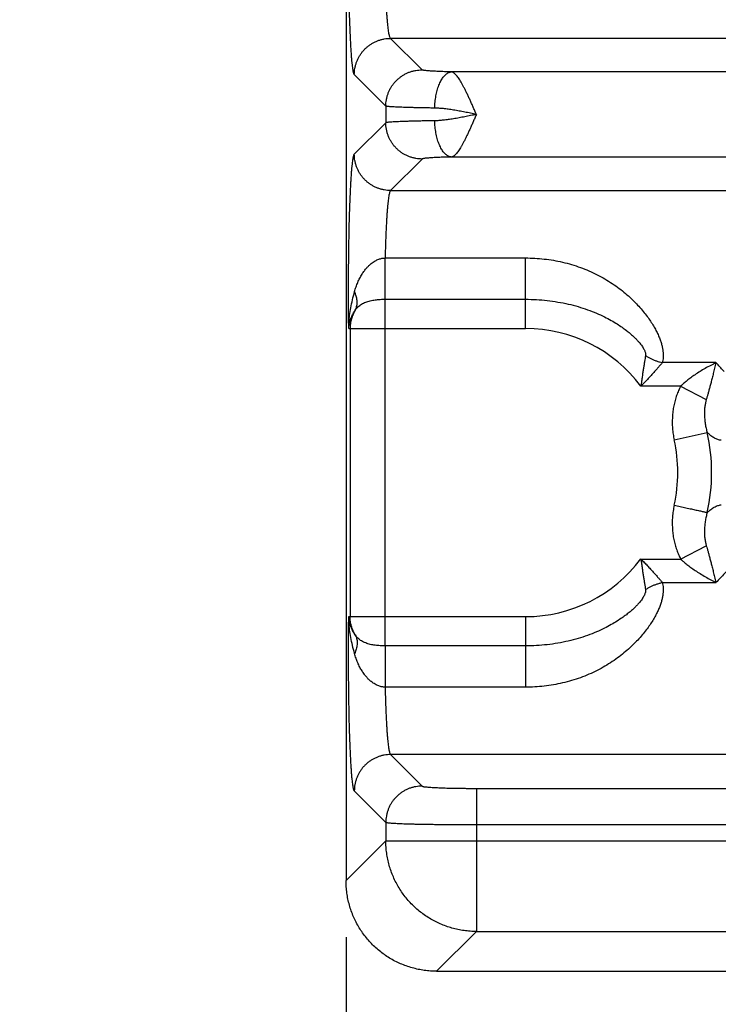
# Model space of a CAD drawing. Header units: inches. Extents: x 0 to 34, y 0 to 22.
# Tile 3 of 47: x 6.3 to 7.1, y 4.9 to 6. Entities that reach past the tile are written whole.
import ezdxf

# ---------------------------------------------------------------- set-up
doc = ezdxf.new("R2010")
doc.units = ezdxf.units.IN
doc.header["$LTSCALE"] = 1.87
doc.header["$MEASUREMENT"] = 0
doc.layers.get('0').update_dxf_attribs({"linetype": 'CONTINUOUS'})
doc.layers.add('DIMENSIONS', color=7, linetype='CONTINUOUS')
doc.styles.get("Standard").update_dxf_attribs({"font": 'txt', "width": 0.8})
doc.dimstyles.new('DIMSTYLE_1', dxfattribs={"dimtxt": 0.125, "dimasz": 0.18, "dimexe": 0.18, "dimexo": 0.0625, "dimgap": 0.09, "dimtad": 0, "dimtih": 1, "dimtoh": 1, "dimdec": 3, "dimzin": 4, "dimdsep": 46, "dimtxsty": 'STANDARD', "dimblk": '_FILLED', "dimblk1": '_FILLED', "dimblk2": '_FILLED', "dimcen": 0.09, "dimadec": 0, "dimazin": 0, "dimtp": 0.01, "dimtm": 0.01, "dimtfac": 1, "dimtdec": 3, "dimtofl": 0, "dimtmove": 0, "dimatfit": 3, "dimldrblk": '_FILLED', "dimfxl": 1, "dimtolj": 1, "dimtzin": 4, "dimarcsym": 0})

# ---------------------------------------------------------------- blocks, each defined once
blk = doc.blocks.new('_FILLED')
at = {"color": 0, "linetype": 'BYBLOCK'}
blk.add_solid([(0, 0), (-1, 0.1736), (-1, -0.1736)], dxfattribs=at)
blk = doc.blocks.new('*D0')
at = {"layer": 'DIMENSIONS', "color": 2, "linetype": 'CONTINUOUS'}
for p, q in [((8.4282, 6.5056), (8.4282, 4.0832)), ((6.6937, 4.9956), (6.6937, 4.0832)), ((6.6937, 4.2082), (6.3337, 4.2082)), ((8.4282, 4.2082), (8.7882, 4.2082))]:
    blk.add_line(p, q, dxfattribs=at)
at = {"layer": 'DIMENSIONS', "color": 2, "linetype": 'CONTINUOUS', "xscale": 0.18, "yscale": 0.18, "zscale": 0.18}
blk.add_blockref('_FILLED', (6.6937, 4.2082), dxfattribs=at)
at = {"layer": 'DIMENSIONS', "color": 2, "linetype": 'CONTINUOUS', "xscale": 0.18, "yscale": 0.18, "zscale": 0.18, "rotation": 180}
blk.add_blockref('_FILLED', (8.4282, 4.2082), dxfattribs=at)
at = {"layer": 'DIMENSIONS', "color": 2, "linetype": 'CONTINUOUS', "width": 0.8}
for s, p in [('[', (7.5034, 4.1457)), (']', (8.1034, 4.1457)), ('1.735', (6.8784, 4.1457)), ('44.06', (7.6034, 4.1457))]:
    blk.add_text(s, height=0.125, dxfattribs=at).set_placement(p)
blk = doc.blocks.new('*D1')
at = {"layer": 'DIMENSIONS', "color": 2, "linetype": 'CONTINUOUS'}
for p, q in [((6.6937, 4.9956), (6.6937, 3.3332)), ((10.1627, 4.9956), (10.1627, 3.3332)), ((6.6937, 3.4582), (7.633, 3.4582)), ((10.1627, 3.4582), (9.083, 3.4582))]:
    blk.add_line(p, q, dxfattribs=at)
at = {"layer": 'DIMENSIONS', "color": 2, "linetype": 'CONTINUOUS', "xscale": 0.18, "yscale": 0.18, "zscale": 0.18, "rotation": 180}
blk.add_blockref('_FILLED', (6.6937, 3.4582), dxfattribs=at)
at = {"layer": 'DIMENSIONS', "color": 2, "linetype": 'CONTINUOUS', "xscale": 0.18, "yscale": 0.18, "zscale": 0.18}
blk.add_blockref('_FILLED', (10.1627, 3.4582), dxfattribs=at)
at = {"layer": 'DIMENSIONS', "color": 2, "linetype": 'CONTINUOUS', "width": 0.8}
for s, p in [('[', (8.3205, 3.3957)), (']', (8.9205, 3.3957)), ('3.469', (7.6955, 3.3957)), ('88.11', (8.4205, 3.3957))]:
    blk.add_text(s, height=0.125, dxfattribs=at).set_placement(p)

msp = doc.modelspace()

# ---------------------------------------------------------------- linework, layer by layer
at = {"color": 7, "linetype": 'CONTINUOUS'}
for p, q in [((6.6937, 8.3407), (6.6937, 5.0581)), ((6.7775, 5.9523), (6.7428, 5.9871)), ((10.1136, 5.9871), (6.7428, 5.9871)), ((6.7375, 5.9124), (6.7028, 5.9471)), ((10.0465, 5.9501), (6.8099, 5.9501)), ((6.7375, 5.9124), (6.7375, 5.894)), ((6.7375, 5.894), (6.7028, 5.8592)), ((6.7775, 5.854), (6.7428, 5.8193)), ((10.0465, 5.8562), (6.8099, 5.8562)), ((6.7428, 5.8193), (10.1136, 5.8193)), ((6.7368, 5.7449), (6.8917, 5.7449)), ((6.8917, 5.6671), (6.8917, 5.7449)), ((6.7367, 5.317), (6.7367, 5.6993)), ((6.7367, 5.6993), (6.8917, 5.6993)), ((6.6966, 5.6671), (6.8917, 5.6671)), ((6.6982, 5.6671), (6.6982, 5.3493)), ((7.1017, 5.6294), (7.0425, 5.6294)), ((7.0627, 5.6035), (7.0188, 5.6035)), ((7.0627, 5.6035), (7.091, 5.5888)), ((7.0557, 5.5442), (7.0921, 5.5522)), ((7.0627, 5.4128), (7.091, 5.4275)), ((7.0188, 5.4128), (7.0627, 5.4128)), ((7.0425, 5.387), (7.1017, 5.3869)), ((6.6966, 5.3493), (6.8917, 5.3493)), ((6.8917, 5.3493), (6.8917, 5.2715)), ((6.8917, 5.317), (6.7367, 5.317)), ((6.8917, 5.2715), (6.7368, 5.2715)), ((6.7428, 5.1971), (6.7775, 5.1623)), ((10.1136, 5.1971), (6.7428, 5.1971)), ((6.8374, 5.1598), (6.8374, 5.002)), ((6.8374, 5.1598), (10.0189, 5.1598)), ((6.7028, 5.1571), (6.7375, 5.1224)), ((6.7375, 5.1224), (6.7375, 5.1019)), ((6.8374, 5.1199), (10.0189, 5.1199)), ((6.7375, 5.1019), (6.6937, 5.0581)), ((6.7375, 5.1019), (10.1188, 5.1019)), ((6.8374, 5.002), (6.7936, 4.9582)), ((6.8374, 5.002), (10.0189, 5.002)), ((6.7936, 4.9582), (10.0628, 4.9582))]:
    msp.add_line(p, q, dxfattribs=at)
for radius, start, end in [(0.1589, 36.8589, 90), (0.2052, 347.6104, 12.3905), (0.1679, 347.6097, 12.3903), (0.1589, 270, 323.1429)]:
    msp.add_arc((6.8917, 5.5082), radius, start, end, dxfattribs=at)
for points, knots in [([(6.7028, 5.9471), (6.7026, 5.9473), (6.7023, 5.948), (6.7019, 5.9492), (6.7015, 5.9511), (6.7011, 5.9535), (6.7008, 5.9564), (6.7004, 5.9599), (6.7, 5.9639), (6.6997, 5.9684), (6.6993, 5.9735), (6.699, 5.9789), (6.6987, 5.9849), (6.6984, 5.9912), (6.6981, 5.998), (6.6978, 6.0052), (6.6976, 6.0127), (6.6974, 6.0205), (6.6972, 6.0287), (6.697, 6.0371), (6.6968, 6.0457), (6.6967, 6.0546), (6.6966, 6.0636), (6.6965, 6.0727), (6.6964, 6.082), (6.6964, 6.0913), (6.6964, 6.1007), (6.6964, 6.11), (6.6964, 6.1193), (6.6965, 6.1286), (6.6966, 6.1378), (6.6967, 6.1468), (6.6968, 6.1556), (6.697, 6.1642), (6.6972, 6.1727), (6.6974, 6.1808), (6.6976, 6.1886), (6.6978, 6.1961), (6.6981, 6.2033), (6.6984, 6.2101), (6.6987, 6.2164), (6.699, 6.2224), (6.6993, 6.2279), (6.6997, 6.2329), (6.7, 6.2374), (6.7004, 6.2414), (6.7008, 6.2449), (6.7011, 6.2478), (6.7015, 6.2502), (6.7019, 6.2521), (6.7023, 6.2534), (6.7026, 6.254), (6.7028, 6.2542)], [0, 0, 0, 0, 0.002615, 0.006935, 0.013038, 0.020928, 0.030582, 0.04197, 0.055056, 0.069797, 0.086134, 0.104006, 0.123346, 0.144082, 0.166138, 0.189432, 0.213874, 0.239375, 0.265843, 0.293176, 0.321274, 0.350035, 0.379351, 0.409114, 0.439213, 0.469537, 0.499974, 0.530411, 0.560736, 0.590835, 0.620598, 0.649915, 0.678676, 0.706776, 0.734113, 0.760582, 0.786086, 0.810532, 0.83383, 0.855888, 0.876627, 0.895971, 0.913844, 0.930184, 0.944928, 0.958017, 0.969408, 0.979063, 0.986955, 0.993062, 0.997384, 1, 1, 1, 1]), ([(6.7428, 5.9871), (6.7426, 5.9872), (6.7422, 5.9878), (6.7418, 5.9889), (6.7414, 5.9905), (6.741, 5.9925), (6.7406, 5.9951), (6.7401, 5.9981), (6.7398, 6.0015), (6.7394, 6.0054), (6.739, 6.0097), (6.7387, 6.0144), (6.7383, 6.0195), (6.738, 6.025), (6.7378, 6.0307), (6.7375, 6.0368), (6.7373, 6.0432), (6.737, 6.0498), (6.7369, 6.0567), (6.7367, 6.0637), (6.7366, 6.0709), (6.7365, 6.0782), (6.7364, 6.0857), (6.7364, 6.0931), (6.7363, 6.1007), (6.7364, 6.1082), (6.7364, 6.1157), (6.7365, 6.1231), (6.7366, 6.1304), (6.7367, 6.1376), (6.7369, 6.1447), (6.737, 6.1515), (6.7373, 6.1581), (6.7375, 6.1645), (6.7378, 6.1706), (6.738, 6.1764), (6.7383, 6.1818), (6.7387, 6.1869), (6.739, 6.1916), (6.7394, 6.1959), (6.7398, 6.1998), (6.7401, 6.2033), (6.7406, 6.2063), (6.741, 6.2088), (6.7414, 6.2109), (6.7418, 6.2125), (6.7422, 6.2136), (6.7426, 6.2141), (6.7428, 6.2143)], [0, 0, 0, 0, 0.003203, 0.008313, 0.015468, 0.024692, 0.035967, 0.049257, 0.06451, 0.081663, 0.100644, 0.121371, 0.143753, 0.167693, 0.193086, 0.219822, 0.247782, 0.276845, 0.306882, 0.337763, 0.369353, 0.401513, 0.434102, 0.466979, 0.5, 0.533021, 0.565898, 0.598487, 0.630647, 0.662236, 0.693118, 0.723155, 0.752218, 0.780178, 0.806914, 0.832307, 0.856247, 0.878629, 0.899356, 0.918337, 0.93549, 0.950743, 0.964033, 0.975308, 0.984532, 0.991687, 0.996797, 1, 1, 1, 1]), ([(6.7028, 5.9471), (6.7028, 5.9483), (6.7029, 5.9506), (6.7034, 5.9541), (6.7041, 5.9575), (6.7052, 5.9608), (6.7065, 5.964), (6.7081, 5.9671), (6.71, 5.97), (6.7121, 5.9728), (6.7145, 5.9754), (6.7171, 5.9777), (6.7198, 5.9799), (6.7228, 5.9817), (6.7259, 5.9834), (6.7291, 5.9847), (6.7324, 5.9858), (6.7358, 5.9865), (6.7393, 5.987), (6.7416, 5.9871), (6.7428, 5.9871)], [0, 0, 0, 0, 0.055527, 0.111062, 0.166607, 0.222159, 0.277718, 0.333283, 0.388853, 0.444426, 0.5, 0.555575, 0.611148, 0.666717, 0.722282, 0.777842, 0.833394, 0.888938, 0.944473, 1, 1, 1, 1]), ([(6.7375, 5.9124), (6.7375, 5.9135), (6.7376, 5.9159), (6.7381, 5.9193), (6.7389, 5.9227), (6.7399, 5.9261), (6.7413, 5.9293), (6.7429, 5.9324), (6.7447, 5.9353), (6.7469, 5.9381), (6.7492, 5.9406), (6.7518, 5.943), (6.7546, 5.9451), (6.7575, 5.947), (6.7606, 5.9486), (6.7638, 5.95), (6.7672, 5.951), (6.7706, 5.9518), (6.774, 5.9522), (6.7763, 5.9523), (6.7775, 5.9523)], [0, 0, 0, 0, 0.055527, 0.111062, 0.166607, 0.222159, 0.277718, 0.333284, 0.388853, 0.444426, 0.500001, 0.555575, 0.611148, 0.666718, 0.722283, 0.777842, 0.833395, 0.888939, 0.944474, 1, 1, 1, 1]), ([(6.8099, 5.9501), (6.8086, 5.9502), (6.8061, 5.9502), (6.8023, 5.9503), (6.7988, 5.9505), (6.7955, 5.9506), (6.7924, 5.9507), (6.7895, 5.9509), (6.787, 5.951), (6.7847, 5.9512), (6.7827, 5.9514), (6.781, 5.9516), (6.7797, 5.9517), (6.7786, 5.9519), (6.778, 5.9521), (6.7776, 5.9522), (6.7775, 5.9523)], [0, 0, 0, 0, 0.119026, 0.233596, 0.342677, 0.445378, 0.540886, 0.628453, 0.707584, 0.777986, 0.839323, 0.891208, 0.933302, 0.965378, 0.987444, 1, 1, 1, 1]), ([(6.7915, 5.9102), (6.7915, 5.9113), (6.7916, 5.9136), (6.7919, 5.9169), (6.7923, 5.9203), (6.7928, 5.9235), (6.7934, 5.9267), (6.7942, 5.9297), (6.795, 5.9326), (6.796, 5.9353), (6.7971, 5.9379), (6.7983, 5.9402), (6.7995, 5.9423), (6.8008, 5.9443), (6.8022, 5.9459), (6.8037, 5.9473), (6.8052, 5.9485), (6.8067, 5.9493), (6.8083, 5.9499), (6.8094, 5.9501), (6.8099, 5.9501)], [0, 0, 0, 0, 0.072498, 0.144632, 0.215994, 0.286182, 0.354812, 0.421516, 0.485955, 0.54782, 0.606843, 0.662802, 0.715533, 0.764946, 0.811033, 0.853894, 0.893758, 0.931004, 0.96618, 1, 1, 1, 1]), ([(6.8374, 5.9032), (6.8368, 5.9045), (6.8357, 5.9072), (6.8339, 5.9112), (6.8322, 5.9151), (6.8305, 5.919), (6.8288, 5.9227), (6.8271, 5.9263), (6.8254, 5.9297), (6.8238, 5.9329), (6.8222, 5.9359), (6.8207, 5.9386), (6.8191, 5.9411), (6.8177, 5.9433), (6.8163, 5.9452), (6.8149, 5.9468), (6.8136, 5.9481), (6.8123, 5.9491), (6.8111, 5.9498), (6.8103, 5.9501), (6.8099, 5.9501)], [0, 0, 0, 0, 0.079571, 0.158541, 0.236373, 0.312586, 0.386695, 0.458212, 0.526666, 0.591636, 0.652746, 0.709684, 0.762181, 0.809988, 0.853008, 0.891262, 0.924582, 0.953334, 0.978379, 1, 1, 1, 1]), ([(6.7915, 5.9102), (6.7896, 5.9102), (6.7859, 5.9103), (6.7804, 5.9103), (6.7751, 5.9104), (6.7701, 5.9106), (6.7654, 5.9107), (6.761, 5.9108), (6.757, 5.9109), (6.7533, 5.9111), (6.7499, 5.9112), (6.747, 5.9114), (6.7444, 5.9115), (6.7422, 5.9117), (6.7405, 5.9119), (6.7391, 5.912), (6.7382, 5.9122), (6.7377, 5.9123), (6.7375, 5.9124)], [0, 0, 0, 0, 0.106046, 0.207949, 0.305268, 0.397589, 0.484518, 0.565683, 0.640744, 0.709389, 0.771335, 0.826327, 0.874139, 0.914577, 0.947475, 0.972706, 0.990194, 1, 1, 1, 1]), ([(6.8375, 5.9032), (6.8353, 5.9036), (6.831, 5.9045), (6.8247, 5.9058), (6.8184, 5.9069), (6.8124, 5.908), (6.8066, 5.9089), (6.8012, 5.9096), (6.7962, 5.91), (6.793, 5.9101), (6.7915, 5.9102)], [0, 0, 0, 0, 0.141687, 0.281528, 0.418384, 0.550472, 0.676338, 0.794105, 0.90233, 1, 1, 1, 1]), ([(6.8375, 5.9032), (6.8353, 5.9027), (6.831, 5.9019), (6.8247, 5.9006), (6.8184, 5.8994), (6.8124, 5.8983), (6.8066, 5.8975), (6.8012, 5.8968), (6.7962, 5.8963), (6.793, 5.8962), (6.7915, 5.8962)], [0, 0, 0, 0, 0.141673, 0.281747, 0.418673, 0.550755, 0.676455, 0.794021, 0.90216, 1, 1, 1, 1]), ([(6.8374, 5.9032), (6.8368, 5.9018), (6.8357, 5.8991), (6.8339, 5.8952), (6.8322, 5.8912), (6.8305, 5.8874), (6.8288, 5.8837), (6.8271, 5.8801), (6.8254, 5.8767), (6.8238, 5.8735), (6.8222, 5.8705), (6.8207, 5.8677), (6.8191, 5.8653), (6.8177, 5.8631), (6.8163, 5.8611), (6.8149, 5.8595), (6.8136, 5.8582), (6.8123, 5.8572), (6.8111, 5.8565), (6.8103, 5.8563), (6.8099, 5.8562)], [0, 0, 0, 0, 0.079661, 0.158547, 0.236353, 0.312575, 0.386704, 0.458235, 0.526689, 0.591656, 0.652768, 0.709714, 0.762208, 0.810021, 0.85307, 0.891278, 0.92457, 0.953409, 0.978465, 1, 1, 1, 1]), ([(6.7915, 5.8962), (6.7896, 5.8961), (6.7859, 5.8961), (6.7804, 5.896), (6.7751, 5.8959), (6.7701, 5.8958), (6.7654, 5.8957), (6.761, 5.8955), (6.757, 5.8954), (6.7533, 5.8953), (6.75, 5.8951), (6.747, 5.895), (6.7444, 5.8948), (6.7422, 5.8946), (6.7405, 5.8945), (6.7391, 5.8943), (6.7382, 5.8942), (6.7377, 5.894), (6.7375, 5.894)], [0, 0, 0, 0, 0.106048, 0.207944, 0.305258, 0.397574, 0.484496, 0.565651, 0.640697, 0.709328, 0.77127, 0.826269, 0.874099, 0.914555, 0.947467, 0.972705, 0.990195, 1, 1, 1, 1]), ([(6.7775, 5.854), (6.7763, 5.854), (6.774, 5.8541), (6.7706, 5.8546), (6.7672, 5.8553), (6.7638, 5.8564), (6.7606, 5.8577), (6.7575, 5.8593), (6.7546, 5.8612), (6.7518, 5.8633), (6.7492, 5.8657), (6.7469, 5.8683), (6.7447, 5.871), (6.7429, 5.874), (6.7413, 5.8771), (6.7399, 5.8803), (6.7389, 5.8836), (6.7381, 5.887), (6.7376, 5.8905), (6.7375, 5.8928), (6.7375, 5.894)], [0, 0, 0, 0, 0.055526, 0.111061, 0.166605, 0.222157, 0.277716, 0.333281, 0.388851, 0.444424, 0.499998, 0.555573, 0.611146, 0.666716, 0.722281, 0.777841, 0.833393, 0.888937, 0.944473, 1, 1, 1, 1]), ([(6.8099, 5.8562), (6.8094, 5.8563), (6.8083, 5.8564), (6.8067, 5.857), (6.8052, 5.8579), (6.8037, 5.859), (6.8022, 5.8604), (6.8008, 5.8621), (6.7995, 5.864), (6.7983, 5.8661), (6.7971, 5.8685), (6.796, 5.871), (6.795, 5.8738), (6.7942, 5.8766), (6.7934, 5.8797), (6.7928, 5.8828), (6.7923, 5.8861), (6.7919, 5.8894), (6.7916, 5.8928), (6.7915, 5.895), (6.7915, 5.8962)], [0, 0, 0, 0, 0.03382, 0.068996, 0.106242, 0.146106, 0.188967, 0.235054, 0.284467, 0.337198, 0.393157, 0.45218, 0.514046, 0.578484, 0.645189, 0.713818, 0.784006, 0.855368, 0.927502, 1, 1, 1, 1]), ([(6.6966, 5.6671), (6.6966, 5.6701), (6.6965, 5.6762), (6.6964, 5.6854), (6.6964, 5.6948), (6.6964, 5.7042), (6.6964, 5.7136), (6.6964, 5.723), (6.6965, 5.7324), (6.6966, 5.7416), (6.6967, 5.7508), (6.6968, 5.7597), (6.697, 5.7684), (6.6971, 5.7769), (6.6973, 5.7851), (6.6976, 5.7931), (6.6978, 5.8007), (6.6981, 5.8079), (6.6984, 5.8147), (6.6987, 5.8212), (6.699, 5.8272), (6.6993, 5.8327), (6.6997, 5.8378), (6.7, 5.8423), (6.7004, 5.8464), (6.7008, 5.8499), (6.7011, 5.8529), (6.7015, 5.8553), (6.7019, 5.8571), (6.7023, 5.8584), (6.7026, 5.859), (6.7028, 5.8592)], [0, 0, 0, 0, 0.047113, 0.095072, 0.143659, 0.192636, 0.24176, 0.290785, 0.339461, 0.387554, 0.434888, 0.481316, 0.526692, 0.57087, 0.613673, 0.654926, 0.69447, 0.732147, 0.767804, 0.801307, 0.832529, 0.861366, 0.88773, 0.911532, 0.932675, 0.951059, 0.966599, 0.979248, 0.988987, 0.995852, 1, 1, 1, 1]), ([(6.7428, 5.8193), (6.7416, 5.8193), (6.7393, 5.8194), (6.7358, 5.8198), (6.7324, 5.8206), (6.7291, 5.8216), (6.7259, 5.823), (6.7228, 5.8246), (6.7198, 5.8265), (6.7171, 5.8286), (6.7145, 5.831), (6.7121, 5.8335), (6.71, 5.8363), (6.7081, 5.8392), (6.7065, 5.8423), (6.7052, 5.8455), (6.7041, 5.8489), (6.7034, 5.8523), (6.7029, 5.8557), (6.7028, 5.8581), (6.7028, 5.8592)], [0, 0, 0, 0, 0.055526, 0.111062, 0.166606, 0.222158, 0.277718, 0.333283, 0.388852, 0.444425, 0.5, 0.555574, 0.611147, 0.666717, 0.722282, 0.777841, 0.833393, 0.888938, 0.944473, 1, 1, 1, 1]), ([(6.8099, 5.8562), (6.8086, 5.8562), (6.8061, 5.8561), (6.8023, 5.856), (6.7988, 5.8559), (6.7955, 5.8558), (6.7924, 5.8556), (6.7895, 5.8555), (6.787, 5.8553), (6.7847, 5.8551), (6.7827, 5.855), (6.781, 5.8548), (6.7797, 5.8546), (6.7786, 5.8544), (6.778, 5.8542), (6.7776, 5.8541), (6.7775, 5.854)], [0, 0, 0, 0, 0.119129, 0.233731, 0.342835, 0.445551, 0.541051, 0.628576, 0.707648, 0.778001, 0.83932, 0.891204, 0.933306, 0.965391, 0.987447, 1, 1, 1, 1]), ([(6.7428, 5.8193), (6.7426, 5.8191), (6.7422, 5.8186), (6.7418, 5.8175), (6.7414, 5.816), (6.741, 5.814), (6.7406, 5.8115), (6.7402, 5.8086), (6.7398, 5.8052), (6.7394, 5.8015), (6.7391, 5.7973), (6.7387, 5.7927), (6.7384, 5.7878), (6.7381, 5.7825), (6.7378, 5.7769), (6.7376, 5.771), (6.7373, 5.7648), (6.7371, 5.7583), (6.7369, 5.7517), (6.7368, 5.7472), (6.7368, 5.7449)], [0, 0, 0, 0, 0.009554, 0.024716, 0.045894, 0.073154, 0.106456, 0.145704, 0.190763, 0.241456, 0.297563, 0.358849, 0.425069, 0.495934, 0.571117, 0.650276, 0.733083, 0.819203, 0.908293, 1, 1, 1, 1]), ([(6.7031, 5.7078), (6.7036, 5.7095), (6.7046, 5.7129), (6.7066, 5.7179), (6.7088, 5.7226), (6.7112, 5.7269), (6.7137, 5.7307), (6.7163, 5.7338), (6.7188, 5.7364), (6.7212, 5.7386), (6.7235, 5.7403), (6.7257, 5.7416), (6.7277, 5.7427), (6.7297, 5.7435), (6.7315, 5.7441), (6.7333, 5.7445), (6.735, 5.7448), (6.7362, 5.7448), (6.7368, 5.7449)], [0, 0, 0, 0, 0.101314, 0.20197, 0.300051, 0.39332, 0.478707, 0.554687, 0.621824, 0.681636, 0.735161, 0.783247, 0.826553, 0.865758, 0.901708, 0.935365, 0.967759, 1, 1, 1, 1]), ([(6.7367, 5.6993), (6.7367, 5.7), (6.7367, 5.7013), (6.7367, 5.7034), (6.7367, 5.7057), (6.7367, 5.7081), (6.7367, 5.7108), (6.7367, 5.7136), (6.7367, 5.7165), (6.7367, 5.7195), (6.7367, 5.7226), (6.7367, 5.7258), (6.7367, 5.729), (6.7367, 5.7322), (6.7367, 5.7354), (6.7367, 5.7386), (6.7368, 5.7418), (6.7368, 5.7438), (6.7368, 5.7449)], [0, 0, 0, 0, 0.041458, 0.087596, 0.13809, 0.192584, 0.250697, 0.31202, 0.376122, 0.442555, 0.51085, 0.580529, 0.651102, 0.722073, 0.792945, 0.863219, 0.932402, 1, 1, 1, 1]), ([(6.8917, 5.7449), (6.8951, 5.7449), (6.902, 5.7447), (6.9122, 5.7438), (6.9224, 5.7424), (6.9325, 5.7403), (6.9425, 5.7377), (6.9522, 5.7345), (6.9616, 5.7308), (6.9706, 5.7265), (6.9792, 5.7218), (6.9873, 5.7168), (6.9949, 5.7114), (7.0018, 5.7059), (7.0082, 5.7002), (7.0139, 5.6945), (7.0191, 5.6888), (7.0237, 5.6833), (7.0277, 5.6778), (7.0312, 5.6726), (7.0342, 5.6675), (7.0367, 5.6627), (7.0388, 5.6581), (7.0405, 5.6537), (7.0418, 5.6496), (7.0427, 5.6457), (7.0433, 5.642), (7.0436, 5.6385), (7.0435, 5.6353), (7.0432, 5.6322), (7.0428, 5.6303), (7.0425, 5.6294)], [0, 0, 0, 0, 0.048914, 0.098043, 0.147254, 0.196426, 0.245448, 0.294196, 0.34252, 0.390223, 0.437029, 0.48266, 0.526854, 0.569383, 0.610051, 0.648722, 0.685297, 0.719714, 0.751954, 0.782038, 0.81002, 0.835976, 0.86001, 0.882274, 0.902898, 0.922034, 0.93981, 0.956349, 0.971805, 0.986311, 1, 1, 1, 1]), ([(6.6966, 5.6671), (6.6966, 5.6694), (6.6968, 5.6743), (6.6976, 5.6819), (6.6989, 5.6901), (6.7007, 5.6988), (6.7022, 5.7047), (6.7031, 5.7078)], [0, 0, 0, 0, 0.167533, 0.353691, 0.556199, 0.772567, 1, 1, 1, 1]), ([(6.7038, 5.6873), (6.7042, 5.6879), (6.7048, 5.6892), (6.7054, 5.6912), (6.7059, 5.6934), (6.706, 5.6956), (6.7059, 5.698), (6.7056, 5.7004), (6.705, 5.7028), (6.7042, 5.7053), (6.7035, 5.7069), (6.7031, 5.7078)], [0, 0, 0, 0, 0.098733, 0.199005, 0.301697, 0.407562, 0.517203, 0.631062, 0.749418, 0.8724, 1, 1, 1, 1]), ([(6.7038, 5.6873), (6.7043, 5.6879), (6.7052, 5.6892), (6.7068, 5.6909), (6.7087, 5.6925), (6.7107, 5.6939), (6.713, 5.6951), (6.7154, 5.6962), (6.7179, 5.697), (6.7204, 5.6977), (6.7231, 5.6982), (6.7258, 5.6987), (6.7285, 5.699), (6.7312, 5.6992), (6.734, 5.6993), (6.7358, 5.6993), (6.7367, 5.6993)], [0, 0, 0, 0, 0.064436, 0.129812, 0.196362, 0.264293, 0.333754, 0.404776, 0.47723, 0.550853, 0.625282, 0.700147, 0.775153, 0.850187, 0.925179, 1, 1, 1, 1]), ([(6.8917, 5.6993), (6.8957, 5.6993), (6.9037, 5.6991), (6.9156, 5.6981), (6.9273, 5.6964), (6.9387, 5.6942), (6.9496, 5.6913), (6.96, 5.688), (6.9696, 5.6842), (6.9783, 5.6802), (6.9859, 5.6762), (6.9925, 5.6723), (6.998, 5.6686), (7.0027, 5.6651), (7.0068, 5.6618), (7.0102, 5.6588), (7.0131, 5.656), (7.0156, 5.6534), (7.0177, 5.651), (7.0194, 5.6488), (7.0208, 5.6468), (7.0219, 5.6449), (7.0228, 5.6432), (7.0234, 5.6417), (7.0238, 5.6404), (7.024, 5.6392), (7.0241, 5.6381), (7.024, 5.6375), (7.024, 5.6372)], [0, 0, 0, 0, 0.078127, 0.155708, 0.232296, 0.307459, 0.380762, 0.451717, 0.519556, 0.582217, 0.63793, 0.686693, 0.729548, 0.767388, 0.800811, 0.830362, 0.856513, 0.87965, 0.900098, 0.918127, 0.933982, 0.94789, 0.96005, 0.970593, 0.979669, 0.98746, 0.994166, 1, 1, 1, 1]), ([(6.6966, 5.6671), (6.6967, 5.6685), (6.697, 5.6712), (6.698, 5.6754), (6.6995, 5.6795), (6.7014, 5.6835), (6.703, 5.686), (6.7038, 5.6873)], [0, 0, 0, 0, 0.189273, 0.385002, 0.585969, 0.791254, 1, 1, 1, 1]), ([(6.7038, 5.6873), (6.7034, 5.6865), (6.7025, 5.685), (6.7014, 5.6826), (6.7004, 5.6801), (6.6996, 5.6776), (6.6989, 5.675), (6.6985, 5.6724), (6.6982, 5.6697), (6.6982, 5.668), (6.6982, 5.6671)], [0, 0, 0, 0, 0.125902, 0.251317, 0.376328, 0.501104, 0.625839, 0.750546, 0.875238, 1, 1, 1, 1]), ([(7.024, 5.6372), (7.0238, 5.6362), (7.0235, 5.634), (7.0229, 5.6306), (7.0223, 5.6269), (7.0217, 5.6228), (7.021, 5.6185), (7.0203, 5.6138), (7.0196, 5.6088), (7.0191, 5.6053), (7.0188, 5.6035)], [0, 0, 0, 0, 0.092276, 0.193352, 0.3036, 0.423267, 0.552488, 0.691498, 0.840613, 1, 1, 1, 1]), ([(7.024, 5.6372), (7.0249, 5.6366), (7.0269, 5.6354), (7.0298, 5.6339), (7.0329, 5.6325), (7.0361, 5.6312), (7.0393, 5.6302), (7.0414, 5.6296), (7.0425, 5.6294)], [0, 0, 0, 0, 0.16539, 0.332295, 0.499967, 0.667646, 0.834573, 1, 1, 1, 1]), ([(7.0425, 5.6294), (7.0418, 5.6285), (7.0403, 5.6268), (7.0379, 5.624), (7.0353, 5.621), (7.0325, 5.6178), (7.0294, 5.6145), (7.0261, 5.6109), (7.0226, 5.6072), (7.0201, 5.6048), (7.0188, 5.6035)], [0, 0, 0, 0, 0.0947, 0.198586, 0.311526, 0.43322, 0.563258, 0.701301, 0.847033, 1, 1, 1, 1]), ([(7.1017, 5.6294), (7.0998, 5.6284), (7.0958, 5.6263), (7.0899, 5.6231), (7.0842, 5.6197), (7.0788, 5.6162), (7.074, 5.6129), (7.0697, 5.6096), (7.066, 5.6066), (7.0638, 5.6045), (7.0627, 5.6035)], [0, 0, 0, 0, 0.139528, 0.285188, 0.429976, 0.567094, 0.692694, 0.805774, 0.907702, 1, 1, 1, 1]), ([(7.1017, 5.6294), (7.1012, 5.6273), (7.1002, 5.6234), (7.0988, 5.6177), (7.0975, 5.6125), (7.0963, 5.6077), (7.0951, 5.6032), (7.094, 5.5992), (7.093, 5.5954), (7.092, 5.592), (7.0914, 5.5899), (7.091, 5.5888)], [0, 0, 0, 0, 0.152304, 0.29159, 0.419131, 0.536672, 0.64527, 0.745577, 0.837849, 0.922581, 1, 1, 1, 1]), ([(7.1108, 5.6196), (7.1098, 5.6207), (7.1077, 5.6226), (7.105, 5.6262), (7.1028, 5.6283), (7.1017, 5.6294)], [0, 0, 0, 0, 0.322357, 0.651138, 1, 1, 1, 1]), ([(7.0627, 5.6035), (7.0619, 5.6019), (7.0603, 5.5985), (7.0582, 5.5933), (7.0565, 5.5877), (7.0551, 5.5818), (7.0541, 5.5757), (7.0536, 5.5695), (7.0534, 5.5632), (7.0537, 5.5569), (7.0544, 5.5505), (7.0552, 5.5463), (7.0557, 5.5442)], [0, 0, 0, 0, 0.089347, 0.182404, 0.278664, 0.377564, 0.478532, 0.581066, 0.68482, 0.789459, 0.894638, 1, 1, 1, 1]), ([(7.091, 5.5888), (7.0907, 5.5877), (7.0901, 5.5852), (7.0894, 5.5813), (7.089, 5.5768), (7.0889, 5.5721), (7.0892, 5.5671), (7.0898, 5.562), (7.0907, 5.557), (7.0916, 5.5538), (7.0921, 5.5522)], [0, 0, 0, 0, 0.094955, 0.204257, 0.325015, 0.454622, 0.590304, 0.728703, 0.866439, 1, 1, 1, 1]), ([(7.1073, 5.5438), (7.1067, 5.5438), (7.1055, 5.544), (7.1037, 5.5446), (7.1019, 5.5453), (7.1, 5.5462), (7.0981, 5.5474), (7.0961, 5.5487), (7.0941, 5.5504), (7.0928, 5.5516), (7.0921, 5.5522)], [0, 0, 0, 0, 0.100744, 0.205813, 0.316418, 0.433638, 0.55865, 0.693257, 0.839577, 1, 1, 1, 1]), ([(7.0557, 5.4721), (7.0552, 5.47), (7.0544, 5.4658), (7.0537, 5.4594), (7.0534, 5.4531), (7.0536, 5.4468), (7.0542, 5.4405), (7.0551, 5.4345), (7.0565, 5.4286), (7.0583, 5.423), (7.0603, 5.4178), (7.0619, 5.4144), (7.0627, 5.4128)], [0, 0, 0, 0, 0.105855, 0.211294, 0.316028, 0.419779, 0.52228, 0.623243, 0.722133, 0.818302, 0.911118, 1, 1, 1, 1]), ([(7.0557, 5.4721), (7.0568, 5.4719), (7.0589, 5.4714), (7.0622, 5.4707), (7.0654, 5.47), (7.0685, 5.4693), (7.0716, 5.4687), (7.0745, 5.468), (7.0772, 5.4674), (7.0798, 5.4668), (7.0822, 5.4663), (7.0845, 5.4658), (7.0865, 5.4654), (7.0882, 5.465), (7.0897, 5.4647), (7.091, 5.4644), (7.0917, 5.4642), (7.0921, 5.4641)], [0, 0, 0, 0, 0.090233, 0.179777, 0.267953, 0.354088, 0.437528, 0.517637, 0.593807, 0.665459, 0.732045, 0.793061, 0.848041, 0.896568, 0.938271, 0.972835, 1, 1, 1, 1]), ([(7.0921, 5.4641), (7.0916, 5.4626), (7.0907, 5.4593), (7.0898, 5.4543), (7.0892, 5.4493), (7.0889, 5.4443), (7.089, 5.4395), (7.0894, 5.4351), (7.0901, 5.4311), (7.0907, 5.4286), (7.091, 5.4275)], [0, 0, 0, 0, 0.133843, 0.271815, 0.410372, 0.546125, 0.675703, 0.796348, 0.905421, 1, 1, 1, 1]), ([(7.0921, 5.4641), (7.0927, 5.4648), (7.094, 5.4659), (7.096, 5.4675), (7.0979, 5.4689), (7.0998, 5.47), (7.1017, 5.471), (7.1036, 5.4717), (7.1054, 5.4723), (7.1066, 5.4725), (7.1073, 5.4726)], [0, 0, 0, 0, 0.152295, 0.295487, 0.429787, 0.555658, 0.67396, 0.786293, 0.894373, 1, 1, 1, 1]), ([(7.091, 5.4275), (7.0914, 5.4265), (7.092, 5.4243), (7.093, 5.4209), (7.094, 5.4171), (7.0951, 5.413), (7.0963, 5.4086), (7.0975, 5.4038), (7.0988, 5.3986), (7.1002, 5.3929), (7.1012, 5.389), (7.1017, 5.387)], [0, 0, 0, 0, 0.077688, 0.162693, 0.255262, 0.355874, 0.464744, 0.582451, 0.709849, 0.84857, 1, 1, 1, 1]), ([(7.1471, 5.4243), (7.1461, 5.4241), (7.144, 5.4237), (7.1409, 5.4226), (7.1377, 5.4209), (7.1344, 5.4188), (7.1309, 5.4162), (7.1273, 5.4131), (7.1236, 5.4096), (7.1196, 5.4057), (7.1155, 5.4014), (7.1111, 5.3968), (7.1065, 5.3919), (7.1033, 5.3886), (7.1017, 5.3869)], [0, 0, 0, 0, 0.050749, 0.105741, 0.165882, 0.231924, 0.304462, 0.383809, 0.470046, 0.56312, 0.662877, 0.769109, 0.881534, 1, 1, 1, 1]), ([(7.0188, 5.4128), (7.0191, 5.4111), (7.0196, 5.4076), (7.0203, 5.4026), (7.021, 5.3979), (7.0217, 5.3935), (7.0223, 5.3895), (7.0229, 5.3858), (7.0235, 5.3823), (7.0238, 5.3802), (7.024, 5.3791)], [0, 0, 0, 0, 0.159389, 0.308499, 0.447502, 0.576719, 0.696385, 0.806636, 0.907717, 1, 1, 1, 1]), ([(7.0188, 5.4128), (7.0201, 5.4116), (7.0226, 5.4091), (7.0261, 5.4054), (7.0294, 5.4019), (7.0325, 5.3985), (7.0353, 5.3953), (7.0379, 5.3923), (7.0403, 5.3896), (7.0418, 5.3878), (7.0425, 5.387)], [0, 0, 0, 0, 0.152963, 0.298689, 0.436725, 0.566758, 0.688452, 0.801397, 0.90529, 1, 1, 1, 1]), ([(7.0627, 5.4128), (7.0638, 5.4118), (7.066, 5.4098), (7.0697, 5.4067), (7.074, 5.4034), (7.0789, 5.4001), (7.0843, 5.3966), (7.0901, 5.3932), (7.0959, 5.3899), (7.0999, 5.3879), (7.1018, 5.3869)], [0, 0, 0, 0, 0.092701, 0.195132, 0.308794, 0.435015, 0.572933, 0.718631, 0.863772, 1, 1, 1, 1]), ([(7.0425, 5.387), (7.0428, 5.386), (7.0432, 5.3841), (7.0435, 5.3811), (7.0436, 5.3778), (7.0433, 5.3743), (7.0427, 5.3706), (7.0418, 5.3667), (7.0405, 5.3626), (7.0388, 5.3583), (7.0367, 5.3537), (7.0342, 5.3488), (7.0312, 5.3438), (7.0277, 5.3385), (7.0237, 5.3331), (7.0191, 5.3275), (7.014, 5.3219), (7.0082, 5.3162), (7.0019, 5.3105), (6.9949, 5.3049), (6.9873, 5.2996), (6.9792, 5.2945), (6.9706, 5.2898), (6.9616, 5.2856), (6.9522, 5.2818), (6.9425, 5.2787), (6.9325, 5.276), (6.9224, 5.274), (6.9122, 5.2725), (6.902, 5.2717), (6.8951, 5.2715), (6.8917, 5.2715)], [0, 0, 0, 0, 0.013712, 0.028236, 0.043704, 0.060248, 0.078015, 0.097131, 0.117723, 0.139952, 0.163948, 0.189866, 0.217812, 0.247866, 0.280081, 0.314477, 0.351038, 0.389699, 0.430362, 0.472893, 0.517094, 0.562737, 0.60956, 0.657285, 0.705634, 0.754406, 0.803456, 0.852656, 0.901896, 0.951055, 1, 1, 1, 1]), ([(7.024, 5.3791), (7.0249, 5.3797), (7.0269, 5.3809), (7.0298, 5.3825), (7.0329, 5.3839), (7.0361, 5.3851), (7.0393, 5.3861), (7.0414, 5.3867), (7.0425, 5.387)], [0, 0, 0, 0, 0.165397, 0.332308, 0.499984, 0.667663, 0.834585, 1, 1, 1, 1]), ([(7.024, 5.3791), (7.024, 5.3788), (7.0241, 5.3782), (7.024, 5.3772), (7.0238, 5.376), (7.0234, 5.3746), (7.0228, 5.3731), (7.0219, 5.3714), (7.0208, 5.3696), (7.0194, 5.3675), (7.0177, 5.3653), (7.0156, 5.3629), (7.0131, 5.3603), (7.0102, 5.3575), (7.0068, 5.3545), (7.0027, 5.3512), (6.998, 5.3478), (6.9924, 5.3441), (6.9859, 5.3402), (6.9783, 5.3362), (6.9696, 5.3322), (6.96, 5.3284), (6.9496, 5.325), (6.9387, 5.3222), (6.9273, 5.3199), (6.9156, 5.3182), (6.9037, 5.3172), (6.8957, 5.317), (6.8917, 5.317)], [0, 0, 0, 0, 0.00584, 0.012551, 0.020348, 0.02943, 0.039979, 0.052146, 0.066062, 0.081924, 0.09996, 0.120415, 0.14356, 0.169718, 0.199276, 0.232705, 0.270551, 0.313411, 0.362173, 0.417902, 0.48058, 0.54843, 0.619358, 0.692637, 0.76778, 0.844343, 0.921897, 1, 1, 1, 1]), ([(6.7028, 5.1571), (6.7026, 5.1573), (6.7023, 5.158), (6.7019, 5.1592), (6.7015, 5.1611), (6.7011, 5.1635), (6.7008, 5.1664), (6.7004, 5.17), (6.7, 5.174), (6.6997, 5.1786), (6.6993, 5.1836), (6.699, 5.1892), (6.6987, 5.1952), (6.6984, 5.2016), (6.6981, 5.2084), (6.6978, 5.2157), (6.6976, 5.2233), (6.6973, 5.2312), (6.6971, 5.2394), (6.697, 5.2479), (6.6968, 5.2567), (6.6967, 5.2656), (6.6966, 5.2747), (6.6965, 5.2839), (6.6964, 5.2933), (6.6964, 5.3027), (6.6964, 5.3122), (6.6964, 5.3216), (6.6964, 5.3309), (6.6965, 5.3401), (6.6966, 5.3462), (6.6966, 5.3493)], [0, 0, 0, 0, 0.004148, 0.011013, 0.020752, 0.0334, 0.048941, 0.067325, 0.088467, 0.112269, 0.138633, 0.167471, 0.198693, 0.232196, 0.267853, 0.30553, 0.345073, 0.386327, 0.42913, 0.473307, 0.518684, 0.565112, 0.612446, 0.660539, 0.709215, 0.75824, 0.807364, 0.856341, 0.904928, 0.952887, 1, 1, 1, 1]), ([(6.7038, 5.3291), (6.703, 5.3303), (6.7014, 5.3329), (6.6995, 5.3369), (6.698, 5.341), (6.697, 5.3451), (6.6967, 5.3479), (6.6966, 5.3493)], [0, 0, 0, 0, 0.208752, 0.414036, 0.615003, 0.810729, 1, 1, 1, 1]), ([(6.7031, 5.3086), (6.7022, 5.3116), (6.7007, 5.3175), (6.6989, 5.3262), (6.6976, 5.3344), (6.6969, 5.3421), (6.6966, 5.3469), (6.6966, 5.3492)], [0, 0, 0, 0, 0.226163, 0.443838, 0.646139, 0.831304, 1, 1, 1, 1]), ([(6.7038, 5.3291), (6.7034, 5.3298), (6.7025, 5.3314), (6.7014, 5.3338), (6.7004, 5.3363), (6.6996, 5.3388), (6.6989, 5.3414), (6.6985, 5.344), (6.6982, 5.3466), (6.6982, 5.3484), (6.6982, 5.3493)], [0, 0, 0, 0, 0.125902, 0.251317, 0.376328, 0.501104, 0.625839, 0.750546, 0.875238, 1, 1, 1, 1]), ([(6.7038, 5.3291), (6.7042, 5.3285), (6.7048, 5.3272), (6.7054, 5.3251), (6.7059, 5.323), (6.706, 5.3207), (6.7059, 5.3184), (6.7056, 5.316), (6.705, 5.3135), (6.7042, 5.311), (6.7035, 5.3094), (6.7031, 5.3086)], [0, 0, 0, 0, 0.098733, 0.199006, 0.301698, 0.407563, 0.517204, 0.631062, 0.749418, 0.8724, 1, 1, 1, 1]), ([(6.7367, 5.317), (6.7358, 5.317), (6.734, 5.317), (6.7312, 5.3172), (6.7285, 5.3174), (6.7258, 5.3177), (6.7231, 5.3181), (6.7204, 5.3186), (6.7178, 5.3193), (6.7153, 5.3202), (6.713, 5.3212), (6.7107, 5.3224), (6.7087, 5.3238), (6.7068, 5.3254), (6.7052, 5.3271), (6.7043, 5.3284), (6.7038, 5.3291)], [0, 0, 0, 0, 0.074953, 0.150046, 0.225148, 0.300188, 0.375038, 0.449424, 0.522997, 0.59541, 0.666399, 0.735829, 0.803726, 0.870242, 0.93559, 1, 1, 1, 1]), ([(6.7367, 5.317), (6.7367, 5.3164), (6.7367, 5.3151), (6.7367, 5.313), (6.7367, 5.3107), (6.7367, 5.3082), (6.7367, 5.3055), (6.7367, 5.3028), (6.7367, 5.2999), (6.7367, 5.2968), (6.7367, 5.2937), (6.7367, 5.2906), (6.7367, 5.2874), (6.7367, 5.2841), (6.7367, 5.2809), (6.7367, 5.2777), (6.7368, 5.2746), (6.7368, 5.2725), (6.7368, 5.2715)], [0, 0, 0, 0, 0.041458, 0.087596, 0.138089, 0.192583, 0.250696, 0.312019, 0.376121, 0.442553, 0.510849, 0.580528, 0.651101, 0.722072, 0.792944, 0.863218, 0.932402, 1, 1, 1, 1]), ([(6.7368, 5.2715), (6.7362, 5.2715), (6.735, 5.2716), (6.7333, 5.2718), (6.7315, 5.2722), (6.7297, 5.2728), (6.7277, 5.2736), (6.7257, 5.2747), (6.7235, 5.2761), (6.7212, 5.2778), (6.7187, 5.2799), (6.7163, 5.2825), (6.7137, 5.2857), (6.7112, 5.2895), (6.7087, 5.2937), (6.7065, 5.2984), (6.7046, 5.3034), (6.7036, 5.3069), (6.7031, 5.3086)], [0, 0, 0, 0, 0.032175, 0.064564, 0.098259, 0.134282, 0.173577, 0.216974, 0.26514, 0.318741, 0.378634, 0.445851, 0.521863, 0.60723, 0.700378, 0.798335, 0.898843, 1, 1, 1, 1]), ([(6.7368, 5.2715), (6.7368, 5.2692), (6.7369, 5.2647), (6.7371, 5.258), (6.7373, 5.2516), (6.7376, 5.2454), (6.7378, 5.2395), (6.7381, 5.2338), (6.7384, 5.2286), (6.7387, 5.2236), (6.7391, 5.219), (6.7394, 5.2149), (6.7398, 5.2111), (6.7402, 5.2077), (6.7406, 5.2048), (6.741, 5.2024), (6.7414, 5.2004), (6.7418, 5.1988), (6.7422, 5.1978), (6.7426, 5.1972), (6.7428, 5.1971)], [0, 0, 0, 0, 0.091707, 0.180797, 0.266917, 0.349724, 0.428883, 0.504066, 0.574931, 0.641151, 0.702437, 0.758544, 0.809237, 0.854296, 0.893545, 0.926846, 0.954106, 0.975284, 0.990446, 1, 1, 1, 1]), ([(6.7428, 5.1971), (6.7416, 5.1971), (6.7393, 5.197), (6.7358, 5.1965), (6.7324, 5.1958), (6.7291, 5.1947), (6.7259, 5.1934), (6.7228, 5.1917), (6.7198, 5.1899), (6.7171, 5.1877), (6.7145, 5.1854), (6.7121, 5.1828), (6.71, 5.18), (6.7081, 5.1771), (6.7065, 5.174), (6.7052, 5.1708), (6.7041, 5.1675), (6.7034, 5.1641), (6.7029, 5.1606), (6.7028, 5.1583), (6.7028, 5.1571)], [0, 0, 0, 0, 0.055526, 0.111062, 0.166606, 0.222158, 0.277718, 0.333283, 0.388852, 0.444425, 0.5, 0.555574, 0.611147, 0.666717, 0.722282, 0.777841, 0.833393, 0.888938, 0.944473, 1, 1, 1, 1]), ([(6.7775, 5.1623), (6.7763, 5.1623), (6.774, 5.1622), (6.7706, 5.1618), (6.7672, 5.161), (6.7638, 5.16), (6.7606, 5.1586), (6.7575, 5.157), (6.7546, 5.1551), (6.7518, 5.153), (6.7492, 5.1506), (6.7469, 5.1481), (6.7447, 5.1453), (6.7429, 5.1424), (6.7413, 5.1393), (6.7399, 5.1361), (6.7389, 5.1327), (6.7381, 5.1293), (6.7376, 5.1259), (6.7375, 5.1235), (6.7375, 5.1224)], [0, 0, 0, 0, 0.055526, 0.111061, 0.166605, 0.222157, 0.277716, 0.333281, 0.388851, 0.444424, 0.499998, 0.555573, 0.611146, 0.666716, 0.722281, 0.777841, 0.833393, 0.888937, 0.944473, 1, 1, 1, 1]), ([(6.7775, 5.1623), (6.7776, 5.1622), (6.778, 5.1621), (6.7787, 5.1619), (6.7797, 5.1617), (6.7811, 5.1615), (6.7829, 5.1614), (6.7849, 5.1612), (6.7873, 5.161), (6.7899, 5.1609), (6.7929, 5.1607), (6.7961, 5.1606), (6.7995, 5.1604), (6.8031, 5.1603), (6.807, 5.1602), (6.811, 5.1601), (6.8152, 5.16), (6.8195, 5.16), (6.8239, 5.1599), (6.8284, 5.1599), (6.8329, 5.1598), (6.8359, 5.1598), (6.8374, 5.1598)], [0, 0, 0, 0, 0.006956, 0.019248, 0.037166, 0.060699, 0.089728, 0.124066, 0.163457, 0.207688, 0.25656, 0.309797, 0.367053, 0.427964, 0.492179, 0.559371, 0.629214, 0.701249, 0.774921, 0.849665, 0.924892, 1, 1, 1, 1]), ([(6.7375, 5.1224), (6.7377, 5.1223), (6.7382, 5.1222), (6.7391, 5.122), (6.7405, 5.1218), (6.7423, 5.1217), (6.7446, 5.1215), (6.7472, 5.1214), (6.7502, 5.1212), (6.7537, 5.1211), (6.7575, 5.1209), (6.7616, 5.1208), (6.7661, 5.1207), (6.7709, 5.1205), (6.7759, 5.1204), (6.7813, 5.1203), (6.7869, 5.1202), (6.7927, 5.1202), (6.7987, 5.1201), (6.8049, 5.12), (6.8112, 5.12), (6.8177, 5.1199), (6.8242, 5.1199), (6.8308, 5.1199), (6.8352, 5.1199), (6.8374, 5.1199)], [0, 0, 0, 0, 0.005391, 0.015043, 0.028996, 0.047211, 0.069617, 0.096118, 0.126598, 0.160919, 0.198919, 0.240418, 0.285223, 0.333146, 0.383984, 0.437531, 0.493559, 0.551823, 0.612072, 0.674043, 0.737467, 0.802065, 0.867556, 0.933639, 1, 1, 1, 1]), ([(6.8374, 5.002), (6.8352, 5.002), (6.8306, 5.0022), (6.8238, 5.0029), (6.8171, 5.0041), (6.8105, 5.0057), (6.804, 5.0078), (6.7976, 5.0103), (6.7915, 5.0132), (6.7855, 5.0166), (6.7798, 5.0203), (6.7744, 5.0245), (6.7692, 5.029), (6.7644, 5.0338), (6.7599, 5.0389), (6.7558, 5.0444), (6.752, 5.0501), (6.7487, 5.0561), (6.7458, 5.0622), (6.7432, 5.0686), (6.7412, 5.0751), (6.7396, 5.0817), (6.7384, 5.0884), (6.7377, 5.0951), (6.7375, 5.0997), (6.7375, 5.1019)], [0, 0, 0, 0, 0.043491, 0.086989, 0.130493, 0.174003, 0.217516, 0.261034, 0.304554, 0.348076, 0.391601, 0.435131, 0.478667, 0.522198, 0.56572, 0.609231, 0.652734, 0.69624, 0.739776, 0.783318, 0.826805, 0.870204, 0.913512, 0.956758, 1, 1, 1, 1]), ([(6.7936, 4.9582), (6.7913, 4.9582), (6.7868, 4.9583), (6.78, 4.959), (6.7732, 4.9602), (6.7666, 4.9618), (6.7601, 4.9639), (6.7537, 4.9664), (6.7476, 4.9693), (6.7416, 4.9726), (6.7359, 4.9764), (6.7305, 4.9805), (6.7253, 4.985), (6.7205, 4.9898), (6.716, 4.995), (6.7119, 5.0004), (6.7082, 5.0061), (6.7048, 5.0121), (6.7019, 5.0182), (6.6994, 5.0246), (6.6973, 5.0311), (6.6957, 5.0377), (6.6945, 5.0444), (6.6938, 5.0512), (6.6937, 5.0558), (6.6937, 5.0581)], [0, 0, 0, 0, 0.043506, 0.087064, 0.130573, 0.174019, 0.217535, 0.261035, 0.304448, 0.347921, 0.391409, 0.434818, 0.478256, 0.521744, 0.565182, 0.608591, 0.652079, 0.695552, 0.738965, 0.782465, 0.825981, 0.869427, 0.912936, 0.956494, 1, 1, 1, 1])]:
    msp.add_open_spline(points, degree=3, knots=knots, dxfattribs=at)

# ---------------------------------------------------------------- dimensions: what is measured, and where the dimension line sits
at = {"layer": 'DIMENSIONS', "color": 2, "linetype": 'CONTINUOUS'}
for base, p1, p2, picture, middle in [((8.428184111, 4.2081686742), (6.693684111, 4.9955734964), (8.428184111, 6.5055686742), '*D0', (7.5409319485, 4.2081686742)), ((10.1627, 3.4582), (6.6937, 4.9956), (10.1627, 4.9956), '*D1', (8.358, 3.4582))]:
    dim = msp.add_linear_dim(base=base, p1=p1, p2=p2, dimstyle='DIMSTYLE_1', dxfattribs=at)
    dim.commit()
    dim.dimension.update_dxf_attribs({"geometry": picture, "text_midpoint": middle, "dimtype": 160})

doc.saveas('drawing.dxf')
